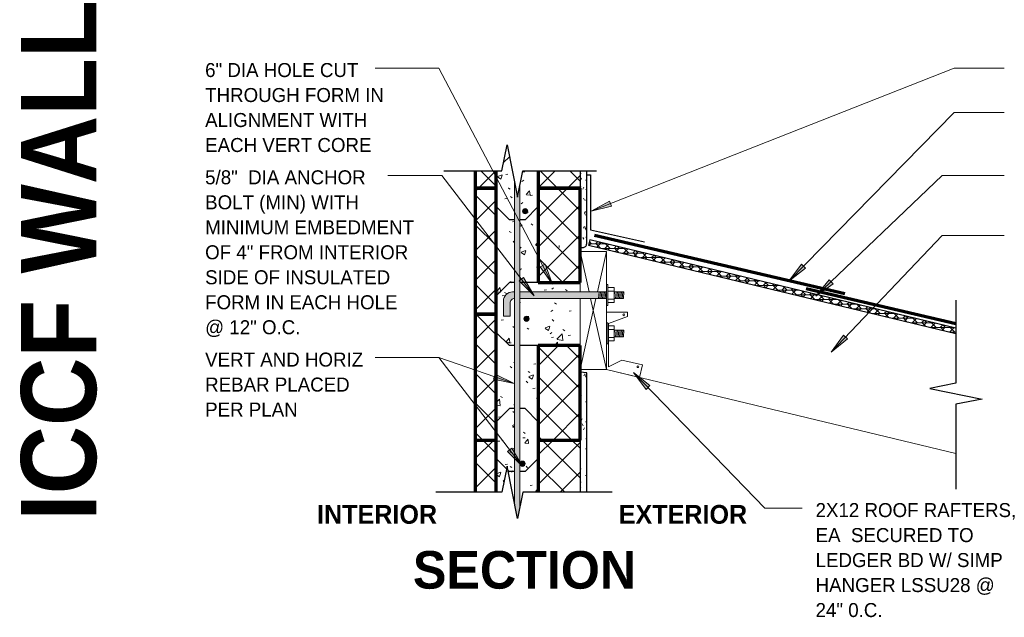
# Model space of a CAD drawing. Header units: inches. Extents: x 0 to 1341, y -35 to 287.
# Tile 6 of 13: x 414 to 508, y 230 to 287. Entities that reach past the tile are written whole.
import ezdxf

# ---------------------------------------------------------------- set-up
doc = ezdxf.new("R2010")
doc.units = ezdxf.units.IN
doc.header["$MEASUREMENT"] = 0
doc.linetypes.add('Hidden 1_16_', pattern=[0.09374999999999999, 0.06249999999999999, -0.03124999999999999])
for name, color, linetype, lineweight in [('A-ANNO-TEXT', 2, 'Continuous', 9), ('A-DETL', 5, 'Hidden 1_16_', 9), ('A-DETL-GENF', 3, 'Continuous', 9), ('A-DETL-HLIN', 3, 'Continuous', 70), ('A-DETL-LLIN', 3, 'Continuous', 9), ('A-DETL-MLIN', 3, 'Continuous', 30)]:
    doc.layers.add(name, color=color, linetype=linetype, lineweight=lineweight)
pattern_1 = [(49.99999999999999, (353.955, 0), (4.590705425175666, -0.4018677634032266), [0.48, -5.28]), (355, (353.955, 0), (-0.8878370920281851, 4.813697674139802), [0.384, -4.224]), (100.451, (354.338, -0.033), (3.701970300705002, 4.412722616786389), [0.408, -4.487]), (46.184, (353.955, 1.28), (6.830658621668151, -1.059042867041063), [0.72, -7.92]), (96.636, (354.524, 1.192), (5.981664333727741, 6.234014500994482), [0.612, -6.731]), (351.184, (353.955, 1.28), (5.982081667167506, 6.233824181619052), [0.5760000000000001, -6.336]), (21, (354.595, 0.96), (3.820292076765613, -2.577099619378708), [0.48, -5.28]), (326, (354.595, 0.96), (1.557207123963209, 4.640586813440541), [0.384, -4.224]), (71.45100000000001, (354.913, 0.745), (5.377146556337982, 2.064703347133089), [0.408, -4.487]), (37.50000000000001, (353.955, 0), (0.07797216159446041, 2.130786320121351), [0.211, -3.962, 0.211, -4.077, -4.24]), (37.50000000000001, (353.955, 0), (0.07797216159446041, 2.130786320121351), [-8.461, 0.211, -4.029]), (7.499999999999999, (353.955, 0), (1.683906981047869, 2.524390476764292), [0.211, -2.234, 0.211, -3.866, -1.616]), (7.499999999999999, (353.955, 0), (1.683906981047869, 2.524390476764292), [-6.522, 0.211, -1.405]), (327.5, (352.528, 0), (3.416526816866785, -0.1442966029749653), [0.211, -1.389, 0.211, -4.781000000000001, -6.624]), (327.5, (352.528, 0), (3.416526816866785, -0.1442966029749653), [-6.592000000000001, 0.211, -6.412999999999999]), (317.5, (351.888, 0), (3.732463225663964, 0.6407146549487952), [0.211, -1.869, 0.211, -3.104, -4.704]), (317.5, (351.888, 0), (3.732463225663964, 0.6407146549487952), [-5.395, 0.211, -4.493])]
pattern_2 = [(45, (353.955, 0), (-1.414213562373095, 1.414213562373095), []), (135, (353.955, 0), (-1.414213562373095, -1.414213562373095), [])]
pattern_3 = [(0, (353.955, 0), (2.56, 0.64), [0.211, -1.709, 0.211, -1.709, -10.24]), (0, (353.955, 0), (2.56, 0.64), [-3.84, 0.211, -3.629, 0.211, -1.709, -4.48]), (0, (353.955, 0), (2.56, 0.64), [-9.6, 0.211, -1.069, 0.211, -2.989]), (120, (354.915, 0.32), (-1.83425625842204, 1.897025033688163), [0.211, -1.709, 0.211, -1.709, -10.24]), (120, (354.915, 0.32), (-1.83425625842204, 1.897025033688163), [-3.839999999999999, 0.211, -3.628999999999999, 0.211, -1.709, -4.48]), (120, (354.915, 0.32), (-1.83425625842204, 1.897025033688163), [-9.599999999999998, 0.211, -1.069, 0.211, -2.988999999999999]), (240, (355.235, 1.6), (-0.7257437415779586, -2.537025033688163), [0.211, -1.709, 0.211, -1.709, -10.24]), (240, (355.235, 1.6), (-0.7257437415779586, -2.537025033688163), [-3.84, 0.211, -3.629, 0.211, -1.709, -4.48]), (240, (355.235, 1.6), (-0.7257437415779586, -2.537025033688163), [-9.6, 0.211, -1.069, 0.211, -2.989])]

# ---------------------------------------------------------------- blocks, each defined once
blk = doc.blocks.new('Anchor Bolt3 - _ - SECTION0')
at = {"layer": 'A-DETL-GENF'}
for p, q in [((-0.9999999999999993, -2.500000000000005), (0.9999999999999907, -2.500000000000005)), ((-0.9999999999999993, -2.500000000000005), (-0.9999999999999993, -2.62499999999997)), ((-0.9999999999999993, -2.62499999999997), (0.9999999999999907, -2.62499999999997)), ((-0.718749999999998, -2.62499999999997), (-0.718749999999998, -3.249999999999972)), ((-0.3749999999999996, -2.62499999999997), (-0.3749999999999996, -3.249999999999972)), ((-0.3124999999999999, -2.500000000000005), (-0.3124999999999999, -2.465280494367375)), ((0.3124999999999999, -2.500000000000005), (0.3124999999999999, -2.465280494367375)), ((0.3750000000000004, -2.62499999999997), (0.3750000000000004, -3.249999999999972)), ((0.7187499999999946, -2.62499999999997), (0.7187499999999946, -3.249999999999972)), ((0.9999999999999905, -2.500000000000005), (0.9999999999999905, -2.62499999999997)), ((-0.718749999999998, -3.249999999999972), (0.7187499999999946, -3.249999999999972)), ((-0.3124999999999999, -3.249999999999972), (-0.3124999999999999, -4.124999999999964)), ((-0.3124999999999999, -3.374999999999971), (0.3124999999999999, -3.429680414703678)), ((-0.3124999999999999, -3.499999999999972), (0.3125000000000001, -3.55468041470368)), ((-0.3124999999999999, -3.624999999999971), (0.3125000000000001, -3.67968041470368)), ((-0.3124999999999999, -3.749999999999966), (0.3125000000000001, -3.804680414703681)), ((-0.1249999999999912, -3.249999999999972), (0.3125, -3.288276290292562)), ((0.3124999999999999, -3.249999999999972), (0.3124999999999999, -4.17968041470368)), ((-0.3124999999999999, -3.874522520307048), (0.3124999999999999, -3.929202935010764)), ((-0.3124999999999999, -3.999999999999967), (0.3124999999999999, -4.054680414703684)), ((-0.3124999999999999, -4.124999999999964), (0.3124999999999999, -4.17968041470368))]:
    blk.add_line(p, q, dxfattribs=at)
blk = doc.blocks.new('Dimension Lumbe_ - SECTION0')
at = {"layer": 'A-DETL-GENF'}
for p, q in [((-6.661338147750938e-16, -3.833348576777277), (-6.661338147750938e-16, 5.329070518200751e-15)), ((-6.661338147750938e-16, 5.279976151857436e-15), (0.8518552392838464, -3.833348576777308)), ((-6.661338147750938e-16, 5.279976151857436e-15), (2.5, 5.279976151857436e-15)), ((2.5, 5.279976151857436e-15), (1.648144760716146, -3.833348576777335)), ((2.5, 5.279976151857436e-15), (2.5, -11.25)), ((-6.661338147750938e-16, -11.25), (-6.661338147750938e-16, -4.458348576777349)), ((1.509255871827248, -4.458348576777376), (-6.661338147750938e-16, -11.25)), ((0.9907441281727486, -4.458348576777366), (2.5, -11.25)), ((2.5, -11.25), (-6.661338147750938e-16, -11.25))]:
    blk.add_line(p, q, dxfattribs=at)
blk = doc.blocks.new('Reinf Bar Secti_ - SECTION0')
at = {"layer": 'A-DETL-GENF'}
h = blk.add_hatch(color=256, dxfattribs=at)
edge = h.paths.add_edge_path(flags=0)
edge.add_arc((-2.081668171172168e-16, -9.96976807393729e-16), 0.2499999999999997, 180.0000000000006, 360.0000000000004)
edge.add_arc((-8.326672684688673e-17, -1.101060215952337e-15), 0.2499999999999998, 4.134721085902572e-13, 180.0000000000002)
for centre, radius, start, end in [((-8.326672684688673e-17, -1.101060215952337e-15), 0.2499999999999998, 4.134721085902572e-13, 180.0000000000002), ((-2.081668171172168e-16, -9.96976807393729e-16), 0.2499999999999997, 180.0000000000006, 4.071109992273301e-13)]:
    blk.add_arc(centre, radius, start, end, dxfattribs=at)
blk = doc.blocks.new('Anchor Bolt4 - _ - SECTION0')
at = {"layer": 'A-DETL-GENF'}
for p, q in [((-1.999999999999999, 7.312500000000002), (-0.5624999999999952, 7.312500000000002)), ((-1.999999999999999, 7.312500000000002), (-1.999999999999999, 6.687500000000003)), ((-1.999999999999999, 6.687500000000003), (-0.7500000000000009, 6.687500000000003)), ((-0.3124999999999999, -2.500000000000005), (-0.3124999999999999, 5.749999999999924)), ((0.3124999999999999, 6.249999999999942), (0.3124999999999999, 6.437500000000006)), ((0.3124999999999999, -2.500000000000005), (0.3124999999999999, 5.749999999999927)), ((-0.3124999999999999, -1.749999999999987), (0.3124999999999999, -1.804680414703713)), ((-0.3124999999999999, -1.874999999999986), (0.3124999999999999, -1.929680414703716)), ((-0.9999999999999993, -2.500000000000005), (0.9999999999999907, -2.500000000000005)), ((-0.9999999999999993, -2.500000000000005), (-0.9999999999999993, -2.62499999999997)), ((-0.9999999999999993, -2.62499999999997), (0.9999999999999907, -2.62499999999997)), ((-0.718749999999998, -2.62499999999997), (-0.718749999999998, -3.249999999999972)), ((-0.3749999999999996, -2.62499999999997), (-0.3749999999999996, -3.249999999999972)), ((-0.3124999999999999, -1.999999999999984), (0.3124999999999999, -2.054680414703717)), ((-0.3124999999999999, -2.124999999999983), (0.3124999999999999, -2.179680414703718)), ((-0.3124999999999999, -2.249999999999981), (0.3124999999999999, -2.304680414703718)), ((-0.3124999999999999, -2.374999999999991), (0.3124999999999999, -2.432414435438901)), ((0.3750000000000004, -2.62499999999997), (0.3750000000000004, -3.249999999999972)), ((0.7187499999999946, -2.62499999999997), (0.7187499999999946, -3.249999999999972)), ((0.9999999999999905, -2.500000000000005), (0.9999999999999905, -2.62499999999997)), ((-0.718749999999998, -3.249999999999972), (0.7187499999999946, -3.249999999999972)), ((-0.3124999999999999, -3.249999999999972), (-0.3124999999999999, -4.124999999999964)), ((-0.3124999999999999, -3.374999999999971), (0.3124999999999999, -3.429680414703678)), ((-0.3124999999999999, -3.499999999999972), (0.3125000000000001, -3.55468041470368)), ((-0.3124999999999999, -3.624999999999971), (0.3125000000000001, -3.67968041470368)), ((-0.3124999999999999, -3.749999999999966), (0.3125000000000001, -3.804680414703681)), ((-0.1249999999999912, -3.249999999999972), (0.3125, -3.288276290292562)), ((0.3124999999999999, -3.249999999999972), (0.3124999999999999, -4.17968041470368)), ((-0.3124999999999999, -3.874522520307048), (0.3124999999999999, -3.929202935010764)), ((-0.3124999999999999, -3.999999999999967), (0.3124999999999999, -4.054680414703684)), ((-0.3124999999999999, -4.124999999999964), (0.3124999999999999, -4.17968041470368))]:
    blk.add_line(p, q, dxfattribs=at)
for centre, radius, end in [((-0.7500000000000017, 6.250000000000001), 0.4375000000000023, 90.00000000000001), ((-0.5624999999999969, 6.437500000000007), 0.8749999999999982, 90.00000000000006)]:
    blk.add_arc(centre, radius, 359.9999999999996, end, dxfattribs=at)
blk = doc.blocks.new('Reinf Bar Eleva_ - SECTION0')
at = {"layer": 'A-DETL-GENF'}
blk.add_hatch(color=256, dxfattribs=at).paths.add_polyline_path([(31.39609714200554, -0.2892711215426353), (32.84245274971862, -7.35221335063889e-15), (2.217452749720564, -7.220374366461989e-15), (0.7710971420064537, -0.2892711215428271), (1.824741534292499, -0.5000000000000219), (32.44974153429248, -0.5000000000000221)], flags=0)
for p, q in [((1.824741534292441, -0.5000000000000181), (32.44974153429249, -0.5000000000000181)), ((32.8424527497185, -3.663735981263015e-15), (2.217452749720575, -3.663735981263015e-15))]:
    blk.add_line(p, q, dxfattribs=at)
blk = doc.blocks.new('Plywood-Section_ - SECTION0')
at = {"layer": 'A-DETL-GENF'}
h = blk.add_hatch(dxfattribs=at)
h.set_pattern_fill('FP4_14', color=256, style=0, pattern_type=2)
h.set_pattern_definition([(193.538, (359.375, 17.784), (-0.1039360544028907, 0.4316634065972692), []), (148.538, (359.375, 17.784), (-0.1039508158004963, 0.4317247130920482), [0.628, -0.628]), (238.538, (359.375, 17.784), (0.1039508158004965, -0.4317247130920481), [0.628, -0.628])])
h.paths.add_polyline_path([(37.74999999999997, -0.5000000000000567), (37.74999999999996, -4.2632564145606e-14), (1.714714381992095, -4.2632564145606e-14), (1.8351049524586, -0.5000000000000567)], flags=0)
at = {"layer": 'A-DETL-GENF', "lineweight": 30}
for p, q in [((37.74999999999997, 0), (1.714714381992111, 0)), ((37.74999999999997, -0.5000000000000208), (37.74999999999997, 0)), ((1.835104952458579, -0.5000000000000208), (37.74999999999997, -0.5000000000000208))]:
    blk.add_line(p, q, dxfattribs=at)
blk = doc.blocks.new('Break Line4 - B_ - SECTION0')
at = {"layer": 'A-DETL-GENF', "lineweight": 30}
for p, q in [((0.5000000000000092, 2.499999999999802), (-0.5000000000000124, -2.500000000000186)), ((1.000000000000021, -1.80855330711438e-13), (0.5000000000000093, 2.499999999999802)), ((-0.999999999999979, -1.80855330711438e-13), (-9.09074192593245, -1.80855330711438e-13)), ((-0.5000000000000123, -2.500000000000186), (-0.9999999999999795, -1.80855330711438e-13)), ((8.929385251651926, -1.80855330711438e-13), (1.000000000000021, -1.80855330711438e-13))]:
    blk.add_line(p, q, dxfattribs=at)
blk = doc.blocks.new('Break Line8 - B_ - SECTION0')
at = {"layer": 'A-DETL-GENF', "lineweight": 30}
for p, q in [((-0.9999999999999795, 1.80855330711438e-13), (-0.5000000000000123, 2.500000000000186)), ((-0.5000000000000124, 2.500000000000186), (0.5000000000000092, -2.499999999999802)), ((-6.553081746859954, 1.80855330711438e-13), (-0.999999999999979, 1.80855330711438e-13)), ((0.5000000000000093, -2.499999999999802), (1.000000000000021, 1.80855330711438e-13)), ((1.000000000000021, 1.80855330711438e-13), (8.028171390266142, 1.80855330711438e-13))]:
    blk.add_line(p, q, dxfattribs=at)
blk = doc.blocks.new('Break Line8 - B_ - SECTION1')
at = {"layer": 'A-DETL-GENF', "lineweight": 30}
for p, q in [((-0.9999999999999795, 1.80855330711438e-13), (-0.5000000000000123, 2.500000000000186)), ((-0.5000000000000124, 2.500000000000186), (0.5000000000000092, -2.499999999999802)), ((-9.506488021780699, 1.80855330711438e-13), (-0.999999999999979, 1.80855330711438e-13)), ((0.5000000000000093, -2.499999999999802), (1.000000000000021, 1.80855330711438e-13)), ((1.000000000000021, 1.80855330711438e-13), (7.29747054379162, 1.80855330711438e-13))]:
    blk.add_line(p, q, dxfattribs=at)

msp = doc.modelspace()

# ---------------------------------------------------------------- hatches: boundary and pattern name
at = {"layer": 'A-ANNO-TEXT'}
for points in [[(470.3578467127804, 268.8816516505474), (470.1648159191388, 269.3716079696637), (468.4005374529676, 268.3935225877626)], [(464.0267494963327, 263.3379225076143), (463.560677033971, 263.0927806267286), (464.724731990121, 261.4452656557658)], [(488.838006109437, 262.9769645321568), (488.4625138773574, 263.3461848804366), (487.2480065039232, 261.735501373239)], [(461.9732631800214, 262.0815158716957), (461.5555147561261, 261.7608847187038), (462.9821066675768, 260.3346431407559)], [(491.474647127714, 261.4888826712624), (491.1106849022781, 261.8694737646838), (489.8472278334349, 260.2968944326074)], [(492.8700661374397, 256.2255370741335), (492.4887083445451, 256.5886958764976), (491.3001547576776, 254.958766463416)], [(459.2620559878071, 252.8796066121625), (459.0909501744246, 252.3815695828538), (461.0679864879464, 251.9807492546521)], [(473.6454333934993, 251.4090817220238), (474.0237937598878, 251.7753623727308), (472.443524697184, 253.0291882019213)], [(460.8435279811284, 245.8257155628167), (460.4258509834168, 245.5049913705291), (461.8527605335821, 244.0790675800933)]]:
    msp.add_hatch(color=7, dxfattribs=at).paths.add_polyline_path(points, flags=0)
at = {"layer": 'A-DETL-GENF'}
h = msp.add_hatch(dxfattribs=at)
h.set_pattern_fill('FP4_11', style=0, pattern_type=2)
h.set_pattern_definition(pattern_1)
h.paths.add_polyline_path([(461.1152560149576, 270.5897192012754), (461.1152560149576, 271.1821719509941), (460.4045271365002, 274.7358163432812), (459.9045271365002, 272.2358163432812), (459.3652560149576, 272.2358163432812), (459.3652560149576, 270.5897192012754)], flags=0)
h = msp.add_hatch(dxfattribs=at)
h.set_pattern_fill('FP4_12', style=0, pattern_type=2)
h.set_pattern_definition(pattern_2)
h.paths.add_polyline_path([(457.3652560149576, 270.5897192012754), (459.3652560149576, 270.5897192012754), (459.3652560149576, 272.2358163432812), (457.3652560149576, 272.2358163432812)], flags=0)
h = msp.add_hatch(dxfattribs=at)
h.set_pattern_fill('FP4_11', style=0, pattern_type=2)
h.set_pattern_definition(pattern_1)
h.paths.add_polyline_path([(461.6152560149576, 270.7894607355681), (461.6152560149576, 270.5897192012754), (463.3652560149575, 270.5897192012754), (463.3652560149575, 272.2358163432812), (461.9045271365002, 272.2358163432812)], flags=0)
h = msp.add_hatch(dxfattribs=at)
h.set_pattern_fill('FP4_12', style=0, pattern_type=2)
h.set_pattern_definition(pattern_2)
h.paths.add_polyline_path([(463.3652560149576, 270.5897192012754), (467.3652560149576, 270.5897192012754), (467.3652560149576, 272.2358163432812), (463.3652560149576, 272.2358163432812)], flags=0)
h = msp.add_hatch(dxfattribs=at)
h.set_pattern_fill('FP4_13', style=0, pattern_type=2)
h.set_pattern_definition(pattern_3)
edge = h.paths.add_edge_path(flags=0)
edge.add_line((467.3652560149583, 264.9347277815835), (467.6152560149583, 264.9347277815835))
edge.add_arc((467.6152560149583, 265.3097277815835), 0.375, 269.9999999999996, 360)
edge.add_line((467.9902560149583, 265.3097277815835), (467.9902560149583, 272.2358163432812))
edge.add_line((467.9902560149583, 272.2358163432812), (467.3652560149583, 272.2358163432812))
edge.add_line((467.3652560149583, 272.2358163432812), (467.3652560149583, 264.9347277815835))
h = msp.add_hatch(dxfattribs=at)
h.set_pattern_fill('FP4_12', style=0, pattern_type=2)
h.set_pattern_definition(pattern_2)
h.paths.add_polyline_path([(457.3652560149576, 258.5897192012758), (459.3652560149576, 258.5897192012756), (459.3652560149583, 270.5897192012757), (457.3652560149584, 270.5897192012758)], flags=0)
h = msp.add_hatch(dxfattribs=at)
h.set_pattern_fill('FP4_11', style=0, pattern_type=2)
h.set_pattern_definition(pattern_1)
edge = h.paths.add_edge_path(flags=0)
edge.add_line((459.3652560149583, 270.5897192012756), (459.3652560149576, 258.5897192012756))
edge.add_line((459.3652560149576, 258.5897192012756), (460.0527560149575, 258.5897192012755))
edge.add_line((460.0527560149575, 258.5897192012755), (460.0527560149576, 259.8397192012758))
edge.add_arc((460.9277560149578, 259.8397192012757), 0.8750000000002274, 90.00000000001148, 179.9999999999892, ccw=False)
edge.add_line((460.9277560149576, 260.7147192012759), (461.1152560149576, 260.7147192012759))
edge.add_line((461.1152560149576, 260.7147192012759), (461.1152560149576, 270.5897192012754))
edge.add_line((461.1152560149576, 270.5897192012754), (459.3652560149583, 270.5897192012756))
h = msp.add_hatch(dxfattribs=at)
h.set_pattern_fill('FP4_11', style=0, pattern_type=2)
h.set_pattern_definition(pattern_1)
h.paths.add_polyline_path([(467.3652560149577, 261.589719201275), (463.3652560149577, 261.5897192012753), (463.3652560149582, 270.5897192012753), (461.6152560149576, 270.5897192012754), (461.6152560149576, 260.7147192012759), (467.3652560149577, 260.7147192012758)], flags=0)
edge = h.paths.add_edge_path(flags=0)
edge.add_arc((462.1172457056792, 268.3994348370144), 0.25, 0, 180)
edge.add_arc((462.1172457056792, 268.3994348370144), 0.25, 180, 360)
h = msp.add_hatch(dxfattribs=at)
h.set_pattern_fill('FP4_12', style=0, pattern_type=2)
h.set_pattern_definition(pattern_2)
h.paths.add_polyline_path([(467.3652560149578, 261.5897192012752), (467.3652560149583, 270.5897192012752), (463.3652560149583, 270.5897192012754), (463.3652560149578, 261.5897192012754)], flags=0)
h = msp.add_hatch(color=7, dxfattribs=at)
edge = h.paths.add_edge_path(flags=0)
edge.add_line((460.6777560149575, 258.4002276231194), (460.6777560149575, 259.6522192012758))
edge.add_arc((461.1152560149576, 259.6522192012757), 0.4375000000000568, 90.0000000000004, 179.999999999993, ccw=False)
edge.add_line((461.1152560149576, 260.0897192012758), (461.1152560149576, 260.7147192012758))
edge.add_line((461.1152560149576, 260.7147192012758), (460.9277560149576, 260.7147192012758))
edge.add_arc((460.9277560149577, 259.8397192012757), 0.8750000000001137, 90.00000000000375, 179.9999999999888)
edge.add_line((460.0527560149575, 259.8397192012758), (460.0527560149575, 258.4002276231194))
edge.add_line((460.0527560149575, 258.4002276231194), (460.6777560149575, 258.4002276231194))
h = msp.add_hatch(dxfattribs=at)
h.set_pattern_fill('FP4_11', style=0, pattern_type=2)
h.set_pattern_definition(pattern_1)
edge = h.paths.add_edge_path(flags=0)
edge.add_line((460.6777560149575, 259.6522192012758), (460.6777560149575, 258.5897192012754))
edge.add_line((460.6777560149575, 258.5897192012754), (461.1152560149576, 258.5897192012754))
edge.add_line((461.1152560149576, 258.5897192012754), (461.1152560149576, 260.0897192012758))
edge.add_arc((461.1152560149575, 259.6522192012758), 0.4374999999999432, 89.99999999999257, 180)
msp.add_hatch(color=7, dxfattribs=at).paths.add_polyline_path([(469.1152560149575, 260.0897192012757), (469.1152560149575, 260.7147192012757), (461.6152560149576, 260.7147192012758), (461.6152560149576, 260.0897192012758)], flags=0)
h = msp.add_hatch(dxfattribs=at)
h.set_pattern_fill('FP4_11', style=0, pattern_type=2)
h.set_pattern_definition(pattern_1)
h.paths.add_polyline_path([(467.3652560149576, 260.0897192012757), (461.6152560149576, 260.0897192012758), (461.6152560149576, 258.5897192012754), (467.3652560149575, 258.589719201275)], flags=0)
h = msp.add_hatch(dxfattribs=at)
h.set_pattern_fill('FP4_12', style=0, pattern_type=2)
h.set_pattern_definition(pattern_2)
h.paths.add_polyline_path([(457.3652560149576, 258.5897192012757), (457.3652560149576, 246.5897192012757), (459.3652560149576, 246.5897192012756), (459.3652560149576, 258.5897192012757)], flags=0)
h = msp.add_hatch(dxfattribs=at)
h.set_pattern_fill('FP4_11', style=0, pattern_type=2)
h.set_pattern_definition(pattern_1)
h.paths.add_polyline_path([(459.3652560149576, 258.5897192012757), (459.3652560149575, 246.5897192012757), (461.1152560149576, 246.5897192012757), (461.1152560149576, 258.5897192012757), (460.6777560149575, 258.5897192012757), (460.6777560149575, 258.4002276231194), (460.0527560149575, 258.4002276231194), (460.0527560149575, 258.5897192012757)], flags=0)
h = msp.add_hatch(dxfattribs=at)
h.set_pattern_fill('FP4_11', style=0, pattern_type=2)
h.set_pattern_definition(pattern_1)
h.paths.add_polyline_path([(463.3652560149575, 246.5897192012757), (463.3652560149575, 255.5897192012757), (467.3652560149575, 255.5897192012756), (467.3652560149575, 258.5897192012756), (461.6152560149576, 258.5897192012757), (461.6152560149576, 246.5897192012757)], flags=0)
edge = h.paths.add_edge_path(flags=0)
edge.add_arc((462.2422457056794, 258.1494348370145), 0.25, 0, 180)
edge.add_arc((462.2422457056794, 258.1494348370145), 0.25, 180, 360)
h = msp.add_hatch(dxfattribs=at)
h.set_pattern_fill('FP4_12', style=0, pattern_type=2)
h.set_pattern_definition(pattern_2)
h.paths.add_polyline_path([(467.3652560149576, 255.5897192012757), (463.3652560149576, 255.5897192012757), (463.3652560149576, 246.5897192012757), (467.3652560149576, 246.5897192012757)], flags=0)
h = msp.add_hatch(dxfattribs=at)
h.set_pattern_fill('FP4_13', style=0, pattern_type=2)
h.set_pattern_definition(pattern_3)
h.paths.add_polyline_path([(467.9902560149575, 252.9803166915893), (467.3652560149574, 253.0750607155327), (467.3652560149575, 241.6108163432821), (467.9902560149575, 241.6108163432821)], flags=0)
h = msp.add_hatch(dxfattribs=at)
h.set_pattern_fill('FP4_12', style=0, pattern_type=2)
h.set_pattern_definition(pattern_2)
h.paths.add_polyline_path([(459.3652560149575, 246.5897192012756), (457.3652560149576, 246.5897192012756), (457.3652560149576, 241.6108163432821), (459.3652560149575, 241.6108163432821)], flags=0)
h = msp.add_hatch(dxfattribs=at)
h.set_pattern_fill('FP4_11', style=0, pattern_type=2)
h.set_pattern_definition(pattern_1)
h.paths.add_polyline_path([(461.1152560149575, 240.5571719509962), (461.1152560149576, 246.5897192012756), (459.3652560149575, 246.5897192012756), (459.3652560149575, 241.6108163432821), (459.9045271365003, 241.6108163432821), (460.4045271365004, 244.1108163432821)], flags=0)
h = msp.add_hatch(dxfattribs=at)
h.set_pattern_fill('FP4_11', style=0, pattern_type=2)
h.set_pattern_definition(pattern_1)
edge = h.paths.add_edge_path(flags=0)
edge.add_arc((461.8652560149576, 244.3397192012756), 0.25, 1.3415046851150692e-11, 179.9999999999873, ccw=False)
edge.add_arc((461.8652560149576, 244.3397192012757), 0.2500000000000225, 180.0000000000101, 359.9999999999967, ccw=False)
h.paths.add_polyline_path([(461.6152560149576, 244.3397192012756), (461.6152560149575, 240.1644607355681), (461.9045271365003, 241.6108163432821), (463.3652560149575, 241.6108163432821), (463.3652560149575, 246.5897192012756), (461.6152560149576, 246.5897192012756)], flags=0)
h = msp.add_hatch(dxfattribs=at)
h.set_pattern_fill('FP4_12', style=0, pattern_type=2)
h.set_pattern_definition(pattern_2)
h.paths.add_polyline_path([(467.3652560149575, 246.5897192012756), (463.3652560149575, 246.5897192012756), (463.3652560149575, 241.6108163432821), (467.3652560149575, 241.6108163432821)], flags=0)

# ---------------------------------------------------------------- linework, layer by layer
at = {"layer": 'A-ANNO-TEXT', "color": 7}
for p, q in [((452.1857899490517, 282.0404855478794), (447.8111839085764, 282.0404855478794)), ((453.8921869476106, 282.0404855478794), (452.1857899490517, 282.0404855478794)), ((464.724731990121, 261.4452656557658), (453.8921869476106, 282.0404855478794)), ((468.4005374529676, 268.3935225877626), (503.0396518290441, 282.0404855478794)), ((503.0396518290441, 282.0404855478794), (507.8069412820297, 282.0404855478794)), ((487.2480065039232, 261.735501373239), (503.0396518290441, 277.7953967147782)), ((503.0396518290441, 277.7953967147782), (507.8069412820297, 277.7953967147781)), ((454.1688763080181, 271.8173486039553), (449.0111839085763, 271.8173486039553)), ((462.9821066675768, 260.3346431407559), (454.1688763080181, 271.8173486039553)), ((489.8472278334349, 260.2968944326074), (501.8940336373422, 271.8173486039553)), ((501.8940336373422, 271.8173486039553), (507.8069412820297, 271.8173486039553)), ((470.1648159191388, 269.3716079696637), (468.4005374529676, 268.3935225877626)), ((468.4005374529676, 268.3935225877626), (470.3578467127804, 268.8816516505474)), ((470.3578467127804, 268.8816516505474), (470.1648159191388, 269.3716079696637)), ((491.3001547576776, 254.958766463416), (501.8940336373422, 266.0835367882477)), ((501.8940336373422, 266.0835367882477), (507.8069412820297, 266.0835367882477)), ((464.0267494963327, 263.3379225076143), (463.560677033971, 263.0927806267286)), ((463.560677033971, 263.0927806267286), (464.724731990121, 261.4452656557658)), ((464.724731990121, 261.4452656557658), (464.0267494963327, 263.3379225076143)), ((488.4625138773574, 263.3461848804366), (487.2480065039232, 261.735501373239)), ((487.2480065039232, 261.735501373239), (488.838006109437, 262.9769645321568)), ((488.838006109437, 262.9769645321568), (488.4625138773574, 263.3461848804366)), ((461.9732631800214, 262.0815158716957), (461.5555147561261, 261.7608847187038)), ((462.9821066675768, 260.3346431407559), (461.9732631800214, 262.0815158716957)), ((461.5555147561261, 261.7608847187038), (462.9821066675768, 260.3346431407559)), ((491.1106849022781, 261.8694737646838), (489.8472278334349, 260.2968944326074)), ((489.8472278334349, 260.2968944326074), (491.474647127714, 261.4888826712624)), ((491.474647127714, 261.4888826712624), (491.1106849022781, 261.8694737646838)), ((492.4887083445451, 256.5886958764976), (491.3001547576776, 254.958766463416)), ((492.8700661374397, 256.2255370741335), (492.4887083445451, 256.5886958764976)), ((491.3001547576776, 254.958766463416), (492.8700661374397, 256.2255370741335)), ((449.3985811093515, 254.4460699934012), (447.8261839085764, 254.4460699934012)), ((453.8921869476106, 254.4460699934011), (449.3985811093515, 254.4460699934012)), ((453.8921869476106, 254.4460699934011), (449.3985811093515, 254.4460699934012)), ((461.8527605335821, 244.0790675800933), (453.8921869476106, 254.4460699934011)), ((461.0679864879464, 251.9807492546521), (453.8921869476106, 254.4460699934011)), ((459.2620559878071, 252.8796066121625), (459.0909501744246, 252.3815695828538)), ((461.0679864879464, 251.9807492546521), (459.2620559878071, 252.8796066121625)), ((474.0237937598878, 251.7753623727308), (472.443524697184, 253.0291882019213)), ((472.443524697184, 253.0291882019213), (473.6454333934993, 251.4090817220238)), ((472.443524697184, 253.0291882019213), (484.9577641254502, 240.1022366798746)), ((459.0909501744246, 252.3815695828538), (461.0679864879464, 251.9807492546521)), ((473.6454333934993, 251.4090817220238), (474.0237937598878, 251.7753623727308)), ((460.8435279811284, 245.8257155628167), (460.4258509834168, 245.5049913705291)), ((460.4258509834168, 245.5049913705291), (461.8527605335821, 244.0790675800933)), ((461.8527605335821, 244.0790675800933), (460.8435279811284, 245.8257155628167)), ((484.9577641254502, 240.1022366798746), (488.5324913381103, 240.1022366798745))]:
    msp.add_line(p, q, dxfattribs=at)
at = {"layer": 'A-DETL', "linetype": 'Continuous', "lineweight": 30}
for p, q in [((460.0653206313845, 273.0397838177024), (460.6152560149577, 273.5897192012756)), ((460.6337465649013, 273.5897192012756), (460.6152560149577, 273.5897192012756)), ((459.3652560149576, 272.2358163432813), (459.3652560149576, 270.5897192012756)), ((463.3652560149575, 272.2358163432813), (463.3652560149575, 270.5897192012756)), ((467.3652560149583, 272.2358163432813), (467.3652560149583, 264.9347277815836)), ((467.9902560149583, 265.3097277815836), (467.9902560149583, 272.2358163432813)), ((467.9902560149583, 271.8742108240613), (468.1152560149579, 271.8742108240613)), ((468.1152560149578, 271.8742108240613), (468.3652560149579, 271.8742108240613)), ((468.3652560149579, 271.8742108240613), (468.3652560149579, 266.6242108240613)), ((468.3652560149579, 266.6242108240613), (473.4909384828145, 265.4884823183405)), ((467.3652560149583, 264.9347277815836), (467.6152560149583, 264.9347277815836)), ((467.9902560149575, 252.9803166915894), (467.3652560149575, 253.0750607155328)), ((467.3652560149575, 253.0750607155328), (467.3652560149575, 241.6108163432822)), ((467.9902560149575, 241.6108163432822), (467.9902560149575, 252.9803166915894)), ((459.3652560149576, 244.8397192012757), (459.3652560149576, 246.5897192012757)), ((463.3652560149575, 244.8397192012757), (463.3652560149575, 246.5897192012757)), ((459.3652560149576, 244.8397192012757), (460.3527990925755, 243.8521761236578)), ((463.3652560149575, 244.8397192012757), (462.1152560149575, 243.5897192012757)), ((460.4821192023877, 243.7228560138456), (460.6152560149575, 243.5897192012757)), ((461.1152560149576, 243.5897192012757), (460.6152560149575, 243.5897192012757)), ((462.1152560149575, 243.5897192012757), (461.6152560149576, 243.5897192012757))]:
    msp.add_line(p, q, dxfattribs=at)
at = {"layer": 'A-DETL', "linetype": 'Continuous', "lineweight": 70}
for p, q in [((492.585429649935, 260.5123445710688), (468.7271594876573, 266.083066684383)), ((503.1983501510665, 257.6638418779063), (488.9179919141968, 260.9981954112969))]:
    msp.add_line(p, q, dxfattribs=at)
at = {"layer": 'A-DETL', "linetype": 'Continuous'}
for p, q in [((469.8652560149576, 258.773889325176), (471.8652560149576, 258.773889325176)), ((469.8652560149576, 258.773889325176), (469.8652560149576, 253.2980677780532)), ((471.8652560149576, 258.3676393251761), (470.053266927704, 257.7081292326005)), ((471.8652560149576, 258.773889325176), (471.8652560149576, 258.3676393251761)), ((470.053266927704, 257.7081292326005), (470.053266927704, 253.5628607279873)), ((470.053266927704, 253.5628607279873), (471.3455487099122, 254.2131389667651)), ((471.3455487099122, 254.2131389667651), (473.2931626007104, 253.7583861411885)), ((473.2931626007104, 253.7583861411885), (473.0089420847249, 252.5411274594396)), ((473.0089420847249, 252.5411274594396), (469.8652560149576, 253.2980677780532))]:
    msp.add_line(p, q, dxfattribs=at)
for centre, radius in [((471.5137090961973, 258.5271043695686), 0.08657709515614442), ((472.8723460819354, 253.5771892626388), 0.08657709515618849)]:
    msp.add_circle(centre, radius, dxfattribs=at)
at = {"layer": 'A-DETL', "linetype": 'Continuous', "lineweight": 30}
msp.add_arc((467.6152560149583, 265.3097277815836), 0.375, 269.9999999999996, 0, dxfattribs=at)
at = {"layer": 'A-DETL-HLIN'}
for p, q in [((457.3652560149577, 272.2358163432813), (457.3652560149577, 270.5897192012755)), ((459.3652560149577, 270.5897192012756), (459.3652560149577, 272.2358163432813)), ((463.3652560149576, 272.2358163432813), (463.3652560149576, 270.5897192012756)), ((459.3652560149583, 270.5897192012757), (457.3652560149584, 270.5897192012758)), ((457.3652560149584, 270.5897192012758), (457.3652560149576, 258.5897192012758)), ((457.3652560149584, 270.5897192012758), (457.3652560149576, 258.5897192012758)), ((457.3652560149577, 270.5897192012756), (459.3652560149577, 270.5897192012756)), ((459.3652560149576, 258.5897192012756), (459.3652560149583, 270.5897192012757)), ((459.3652560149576, 258.5897192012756), (459.3652560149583, 270.5897192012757)), ((467.3652560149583, 270.5897192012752), (463.3652560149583, 270.5897192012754)), ((463.3652560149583, 270.5897192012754), (463.3652560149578, 261.5897192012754)), ((463.3652560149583, 270.5897192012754), (463.3652560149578, 261.5897192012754)), ((463.3652560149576, 270.5897192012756), (467.3652560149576, 270.5897192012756)), ((467.3652560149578, 261.5897192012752), (467.3652560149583, 270.5897192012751)), ((467.3652560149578, 261.5897192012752), (467.365256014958, 264.9347277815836)), ((463.3652560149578, 261.5897192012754), (467.3652560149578, 261.5897192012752)), ((463.3652560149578, 261.5897192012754), (467.3652560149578, 261.5897192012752)), ((457.3652560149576, 258.5897192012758), (459.3652560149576, 258.5897192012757)), ((457.3652560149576, 258.5897192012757), (457.3652560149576, 246.5897192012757)), ((459.3652560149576, 258.5897192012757), (457.3652560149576, 258.5897192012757)), ((457.3652560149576, 258.5897192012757), (457.3652560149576, 246.5897192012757)), ((459.3652560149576, 258.5897192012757), (457.3652560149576, 258.5897192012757)), ((459.3652560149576, 246.5897192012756), (459.3652560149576, 258.5897192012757)), ((459.3652560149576, 246.5897192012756), (459.3652560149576, 258.5897192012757)), ((467.3652560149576, 255.5897192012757), (463.3652560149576, 255.5897192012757)), ((463.3652560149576, 255.5897192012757), (463.3652560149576, 246.5897192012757)), ((467.3652560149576, 255.5897192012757), (463.3652560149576, 255.5897192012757)), ((463.3652560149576, 255.5897192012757), (463.3652560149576, 246.5897192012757)), ((467.3652560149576, 246.5897192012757), (467.3652560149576, 255.5897192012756)), ((467.3652560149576, 253.0750607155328), (467.3652560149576, 255.5897192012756)), ((457.3652560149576, 246.5897192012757), (457.3652560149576, 241.6108163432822)), ((457.3652560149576, 246.5897192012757), (459.3652560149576, 246.5897192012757)), ((457.3652560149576, 246.5897192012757), (459.3652560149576, 246.5897192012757)), ((459.3652560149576, 241.6108163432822), (459.3652560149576, 246.5897192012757)), ((463.3652560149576, 246.5897192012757), (463.3652560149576, 241.6108163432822)), ((463.3652560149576, 246.5897192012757), (467.3652560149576, 246.5897192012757)), ((463.3652560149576, 246.5897192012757), (467.3652560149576, 246.5897192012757))]:
    msp.add_line(p, q, dxfattribs=at)
at = {"layer": 'A-DETL-LLIN'}
for p, q in [((465.3652560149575, 265.1217717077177), (465.3652560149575, 264.9347277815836)), ((469.8652560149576, 253.3272977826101), (503.1983501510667, 245.3013173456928))]:
    msp.add_line(p, q, dxfattribs=at)
at = {"layer": 'A-DETL-MLIN'}
for p, q in [((459.3652560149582, 268.8397192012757), (459.3652560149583, 270.5897192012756)), ((463.3652560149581, 268.8397192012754), (463.3652560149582, 270.5897192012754)), ((459.3652560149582, 268.8397192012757), (460.6152560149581, 267.5897192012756)), ((463.3652560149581, 268.8397192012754), (462.115256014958, 267.5897192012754)), ((461.1152560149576, 267.5897192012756), (460.6152560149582, 267.5897192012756)), ((462.1152560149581, 267.5897192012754), (461.6152560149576, 267.5897192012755)), ((459.3652560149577, 260.3397192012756), (460.6152560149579, 261.5897192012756)), ((461.1152560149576, 261.5897192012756), (460.6152560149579, 261.5897192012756)), ((463.3652560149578, 261.5897192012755), (461.6152560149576, 261.5897192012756)), ((459.3652560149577, 260.3397192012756), (459.3652560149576, 258.5897192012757)), ((459.3652560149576, 256.8397192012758), (459.3652560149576, 258.5897192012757)), ((459.3652560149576, 256.8397192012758), (460.6152560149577, 255.5897192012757)), ((461.1152560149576, 255.5897192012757), (460.6152560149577, 255.5897192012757)), ((463.3652560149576, 255.5897192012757), (461.6152560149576, 255.5897192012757)), ((459.3652560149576, 248.3397192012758), (460.6152560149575, 249.5897192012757)), ((461.1152560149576, 249.5897192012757), (460.6152560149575, 249.5897192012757)), ((462.1152560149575, 249.5897192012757), (461.6152560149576, 249.5897192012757)), ((463.3652560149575, 248.3397192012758), (462.1152560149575, 249.5897192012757)), ((459.3652560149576, 248.3397192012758), (459.3652560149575, 246.5897192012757)), ((463.3652560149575, 248.3397192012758), (463.3652560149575, 246.5897192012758))]:
    msp.add_line(p, q, dxfattribs=at)

# ---------------------------------------------------------------- block references
at = {"layer": 'A-DETL-GENF'}
for name, p in [('Break Line8 - B_ - SECTION0', (460.9045271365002, 272.2358163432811)), ('Reinf Bar Secti_ - SECTION0', (462.1172457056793, 268.3994348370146)), ('Dimension Lumbe_ - SECTION0', (467.3652560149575, 264.5480677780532)), ('Reinf Bar Secti_ - SECTION0', (462.2422457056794, 258.1494348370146)), ('Reinf Bar Secti_ - SECTION0', (461.8652560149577, 244.3397192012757))]:
    msp.add_blockref(name, p, dxfattribs=at)
for name, p, rotation in [('Reinf Bar Eleva_ - SECTION0', (461.1152560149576, 238.3397192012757), 89.99999999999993), ('Plywood-Section_ - SECTION0', (504.8654206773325, 256.3378129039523), 166.461955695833), ('Anchor Bolt4 - _ - SECTION0', (467.3652560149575, 260.4022192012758), 89.99999999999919), ('Break Line4 - B_ - SECTION0', (503.1983501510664, 250.9992108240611), 90.00000000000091), ('Anchor Bolt3 - _ - SECTION0', (467.3652560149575, 256.7493003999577), 89.99999999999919), ('Break Line8 - B_ - SECTION1', (460.9045271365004, 241.6108163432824), 180)]:
    msp.add_blockref(name, p, dxfattribs=dict(at, rotation=rotation))

# ---------------------------------------------------------------- texts
at = {"layer": 'A-ANNO-TEXT', "color": 253, "insert": (414.0520107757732, 238.8697192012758), "char_height": 7.165109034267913, "width": 59.90399999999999, "attachment_point": 1, "rotation": 90, "line_spacing_factor": 1.063354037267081}
msp.add_mtext('\\fStylus BT|b1|i0|c0|p34|;ICCF WALL', dxfattribs=at)
at = {"layer": 'A-ANNO-TEXT', "color": 7, "attachment_point": 1}
for s, insert, char_height, width, line_spacing_factor in [('\\fStylus BT|b0|i0|c0|p34|;6" DIA HOLE CUT\\PTHROUGH FORM IN\\PALIGNMENT WITH\\PEACH VERT CORE', (431.6061839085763, 282.5198357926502), 1.33411214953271, 20.55599999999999, 1.070803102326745), ('\\fStylus BT|b0|i0|c0|p34|;5/8"  DIA ANCHOR\\PBOLT (MIN) WITH\\PMINIMUM EMBEDMENT\\POF 4" FROM INTERIOR\\PSIDE OF INSULATED\\PFORM IN EACH HOLE\\P@ 12" O.C.', (431.6061839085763, 272.2966988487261), 1.33411214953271, 24.29999999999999, 1.070803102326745), ('\\fStylus BT|b0|i0|c0|p34|;VERT AND HORIZ\\PREBAR PLACED\\PPER PLAN\\P', (431.6061839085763, 254.9254202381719), 1.33411214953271, 17.928, 1.070803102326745), ('\\fStylus BT|b1|i0|c0|p34|;INTERIOR', (442.2778042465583, 240.403831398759), 1.791277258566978, 13.128, 1.063354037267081), ('\\fStylus BT|b1|i0|c0|p34|;EXTERIOR', (471.0433585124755, 240.403831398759), 1.791277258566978, 13.608, 1.063354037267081), ('\\fStylus BT|b0|i0|c0|p34|;2X12 ROOF RAFTERS,\\PEA  SECURED TO\\PLEDGER BD W/ SIMP\\PHANGER LSSU28 @\\P24" 0.C.', (489.8124913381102, 240.5815869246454), 1.33411214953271, 23.778, 1.070803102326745), ('\\fStylus BT|b1|i0|c0|p34|;SECTION', (451.4158980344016, 236.010452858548), 3.582554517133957, 25.248, 1.063354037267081)]:
    msp.add_mtext(s, dxfattribs=dict(at, insert=insert, char_height=char_height, width=width, line_spacing_factor=line_spacing_factor))

doc.saveas('drawing.dxf')
